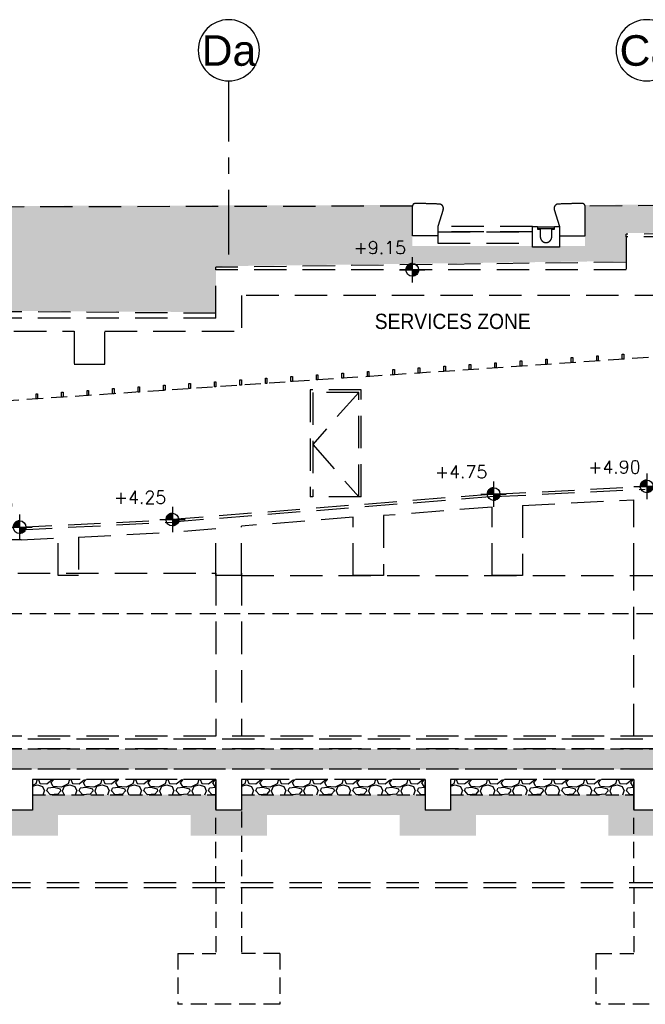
# Model space of a CAD drawing. Header units: millimetres. Extents: x 113048 to 489828, y -130780 to 23393.
# Tile 87 of 98: x 430789 to 443064, y -69226 to -49904. Entities that reach past the tile are written whole.
import ezdxf

# ---------------------------------------------------------------- set-up
doc = ezdxf.new("R2010")
doc.units = ezdxf.units.MM
doc.header["$LTSCALE"] = 100
for name, pattern in [('DASHDOT', [1, 0.5, -0.25, 0, -0.25]), ('Grid Line', [22.225, 12.7, -3.175, 3.175, -3.175]), ('Hidden', [9.525, 6.35, -3.175]), ('HIDDEN2', [4.7625, 3.175, -1.5875])]:
    doc.linetypes.add(name, pattern=pattern)
for name, color, linetype in [('+C-160', 160, 'Hidden'), ('DLN020__', 6, 'DASHDOT'), ('LEVEL', 7, 'Continuous')]:
    doc.layers.add(name, color=color, linetype=linetype)
doc.styles.add('romans', font='romans.shx')
doc.styles.add('SWISS MD BT', font='swiss.ttf')

# ---------------------------------------------------------------- blocks, each defined once
blk = doc.blocks.new('SECTION B-B_OLD')
at = {"layer": '+C-160'}
h = blk.add_hatch(dxfattribs=at)
h.set_pattern_fill('EARTH', color=256, scale=80, angle=45)
h.set_pattern_definition([(45, (-62666165.2, 1166790508.9), (3e-09, 718.42048969), [508, -508]), (45, (-62666299.9, 1166790643.6), (3e-09, 718.42048969), [508, -508]), (45, (-62666434.6, 1166790778.3), (3e-09, 718.42048969), [508, -508]), (135, (-62666434.6, 1166790868.1), (-718.42048969, 3e-09), [508, -508]), (135, (-62666299.9, 1166791002.8), (-718.42048969, 3e-09), [508, -508]), (135, (-62666165.2, 1166791137.53), (-718.42048969, 3e-09), [508, -508])])
h.paths.add_polyline_path([(164825, -54314), (169975, -54264), (169975, -55485), (195725, -55642), (195725, -54742), (203775, -54639), (203775, -54092), (211425, -53995), (211426, -53782), (211676, -53479), (202966, -53541), (202966, -54344), (199580, -54344), (199580, -53541), (188487, -53566), (188487, -53961), (188093, -53942), (188093, -54344), (187562, -54344), (187343, -54143), (181136, -54143), (180917, -54344), (179886, -54344), (179886, -53946), (170355, -53474), (151105, -53464), (133760, -53972), (128004, -54235), (128528, -55642), (141869, -55642), (141859, -54314), (143749, -54264), (145629, -54314), (145629, -55642), (164826, -55485)])
h = blk.add_hatch(dxfattribs=at)
h.set_pattern_fill('AR-SAND', color=256, scale=2, angle=-0.3502)
h.set_pattern_definition([(168.5, (30725.495, -64063.53), (-71.773542, -66.631913), [0, -77.216, 0, -86.36, 0, -82.55]), (138.5, (30725.5, -64063.53), (-167.18172, -26.20401), [0, -41.656, 0, -69.596, 0, -26.67]), (98.5, (30766.49, -64110.68), (-104.00447, 119.20533), [0, -25.4, 0, -91.44, 0, -119.38]), (88.5, (30766.49, -64110.68), (-133.837, 86.00171), [0, -12.7, 0, -59.944, 0, -68.58])])
h.paths.add_polyline_path([(215726, -64614), (131075, -64614), (131075, -64214), (215726, -64214)])
h = blk.add_hatch(dxfattribs=at)
h.set_pattern_fill('GRAVEL', color=256, scale=25)
h.set_pattern_definition([(228.01279, (211879.717, 4174), (-5080, -5715), [85.4304, -8457.621]), (184.96974, (211822.567, 4110.5), (7619.999997, 635.000036), [146.601, -14513.512]), (132.51045, (211676.517, 4097.8), (6350.000003, -6984.999998), [103.3704, -10233.6807]), (267.27369, (211428.867, 3939.05), (635.000001, 12700), [133.501, -13216.6094]), (292.833654, (211422.517, 3805.7), (-3175, 7620), [130.9084, -12959.952]), (357.27369, (211473.317, 3685.05), (-12700, 635.000001), [133.501, -13216.6094]), (37.69424, (211606.667, 3678.7), (-8255, -6350.0000004), [176.5484, -17478.279]), (72.25533, (211746.367, 3786.65), (4445.000001, 13970), [166.68, -16501.314]), (121.429566, (211797.167, 3945.4), (-5080.000001, 8255), [133.9532, -13261.3864]), (175.23636, (211727.32, 4059.7), (6985, -635), [152.9283, -7493.484]), (222.397438, (211574.917, 4072.4), (-7620, -6985), [197.7695, -19579.193]), (138.814075, (212057.52, 3932.7), (-4445, 3810), [67.501, -6682.6415]), (171.469234, (212006.717, 3977.15), (8255, -1269.999999), [128.4205, -12713.6597]), (225, (211879.7, 3996.2), (-2e-09, -635), [89.8023, -808.2233]), (203.19859, (211835.27, 4072.4), (3175, 1270), [48.3603, -4787.6556]), (291.80141, (211790.82, 4053.35), (-635, 1905), [68.3914, -3351.188]), (30.96376, (211816.22, 3989.85), (1905, 1270), [111.08, -3591.5745]), (161.56505, (211911.47, 4047), (1270, -635), [80.322, -1927.7245]), (16.38954, (211422.517, 4053.35), (6350, 1905), [112.522, -11139.7067]), (70.346176, (211530.467, 4085.1), (-2540, -6985), [94.3997, -9345.554]), (293.19859, (211911.47, 4174), (-1270, 3175), [96.72, -4739.296]), (343.61046, (211949.567, 4085.1), (-6350, 1905), [112.522, -11139.7067]), (339.44395, (211422.52, 3659.65), (-3175, 1270), [108.509, -5316.9336]), (294.77514, (211524.117, 3621.55), (-3175.000004, 6984.999998), [90.918, -9000.8983]), (66.80141, (211917.82, 3539), (1270, 3175), [96.72, -4739.296]), (17.354025, (211955.917, 3627.9), (-8255, -2540), [106.4457, -10538.094]), (69.44395, (211606.67, 3539), (-1270, -3175), [54.2544, -5371.188]), (101.30993, (211879.72, 3539), (-635, 2540), [32.3786, -3205.499]), (165.96376, (211873.37, 3570.75), (1905, -635), [130.9084, -2487.2636]), (186.009006, (211746.367, 3602.5), (6350, 635), [121.3167, -12010.341]), (303.69007, (211816.22, 3932.7), (-635, 1270), [91.581, -2197.944]), (353.157227, (211867.017, 3856.5), (10795, -1269.9999995), [159.889, -15829.0023]), (60.9454, (212025.77, 3837.45), (-2540, -4445), [65.377, -6472.348]), (90, (212057.5, 3894.6), (-635, 635), [38.1, -596.9]), (120.25644, (211733.667, 3621.55), (2540, -4445), [88.2167, -8733.485]), (48.01279, (211689.217, 3697.75), (5080, 5715), [170.8607, -8372.1905]), (360, (211803.5, 3824.75), (635, 635), [165.1, -469.9]), (325.304846, (211968.617, 3824.75), (6350.000002, -4444.999997), [100.4024, -9939.829]), (254.0546, (212051.17, 3767.6), (-635, -2540), [92.4573, -4530.4125]), (207.645975, (212025.767, 3678.7), (-12065, -6349.999999), [150.5363, -14903.116]), (175.42608, (211892.417, 3608.85), (-8255, 635), [159.2574, -15766.4616])])
h.paths.add_polyline_path([(192125, -65114), (195725, -65114), (195725, -64814), (192125, -64814)])
h = blk.add_hatch(dxfattribs=at)
h.set_pattern_fill('GRAVEL', color=256, scale=25)
h.set_pattern_definition([(228.01279, (215979.717, 4174), (-5080, -5715), [85.4304, -8457.621]), (184.96974, (215922.567, 4110.5), (7619.999997, 635.000036), [146.601, -14513.512]), (132.51045, (215776.517, 4097.8), (6350.000003, -6984.999998), [103.3704, -10233.6807]), (267.27369, (215528.867, 3939.05), (635.000001, 12700), [133.501, -13216.6094]), (292.833654, (215522.517, 3805.7), (-3175, 7620), [130.9084, -12959.952]), (357.27369, (215573.317, 3685.05), (-12700, 635.000001), [133.501, -13216.6094]), (37.69424, (215706.667, 3678.7), (-8255, -6350.0000004), [176.5484, -17478.279]), (72.25533, (215846.367, 3786.65), (4445.000001, 13970), [166.68, -16501.314]), (121.429566, (215897.167, 3945.4), (-5080.000001, 8255), [133.9532, -13261.3864]), (175.23636, (215827.32, 4059.7), (6985, -635), [152.9283, -7493.484]), (222.397438, (215674.917, 4072.4), (-7620, -6985), [197.7695, -19579.193]), (138.814075, (216157.52, 3932.7), (-4445, 3810), [67.501, -6682.6415]), (171.469234, (216106.717, 3977.15), (8255, -1269.999999), [128.4205, -12713.6597]), (225, (215979.7, 3996.2), (-2e-09, -635), [89.8023, -808.2233]), (203.19859, (215935.27, 4072.4), (3175, 1270), [48.3603, -4787.6556]), (291.80141, (215890.82, 4053.35), (-635, 1905), [68.3914, -3351.188]), (30.96376, (215916.22, 3989.85), (1905, 1270), [111.08, -3591.5745]), (161.56505, (216011.47, 4047), (1270, -635), [80.322, -1927.7245]), (16.38954, (215522.517, 4053.35), (6350, 1905), [112.522, -11139.7067]), (70.346176, (215630.467, 4085.1), (-2540, -6985), [94.3997, -9345.554]), (293.19859, (216011.47, 4174), (-1270, 3175), [96.72, -4739.296]), (343.61046, (216049.567, 4085.1), (-6350, 1905), [112.522, -11139.7067]), (339.44395, (215522.52, 3659.65), (-3175, 1270), [108.509, -5316.9336]), (294.77514, (215624.117, 3621.55), (-3175.000004, 6984.999998), [90.918, -9000.8983]), (66.80141, (216017.82, 3539), (1270, 3175), [96.72, -4739.296]), (17.354025, (216055.917, 3627.9), (-8255, -2540), [106.4457, -10538.094]), (69.44395, (215706.67, 3539), (-1270, -3175), [54.2544, -5371.188]), (101.30993, (215979.72, 3539), (-635, 2540), [32.3786, -3205.499]), (165.96376, (215973.37, 3570.75), (1905, -635), [130.9084, -2487.2636]), (186.009006, (215846.367, 3602.5), (6350, 635), [121.3167, -12010.341]), (303.69007, (215916.22, 3932.7), (-635, 1270), [91.581, -2197.944]), (353.157227, (215967.017, 3856.5), (10795, -1269.9999995), [159.889, -15829.0023]), (60.9454, (216125.77, 3837.45), (-2540, -4445), [65.377, -6472.348]), (90, (216157.5, 3894.6), (-635, 635), [38.1, -596.9]), (120.25644, (215833.667, 3621.55), (2540, -4445), [88.2167, -8733.485]), (48.01279, (215789.217, 3697.75), (5080, 5715), [170.8607, -8372.1905]), (360, (215903.5, 3824.75), (635, 635), [165.1, -469.9]), (325.304846, (216068.617, 3824.75), (6350.000002, -4444.999997), [100.4024, -9939.829]), (254.0546, (216151.17, 3767.6), (-635, -2540), [92.4573, -4530.4125]), (207.645975, (216125.767, 3678.7), (-12065, -6349.999999), [150.5363, -14903.116]), (175.42608, (215992.417, 3608.85), (-8255, 635), [159.2574, -15766.4616])])
h.paths.add_polyline_path([(196225, -65114), (199826, -65114), (199826, -64814), (196225, -64814)])
h = blk.add_hatch(dxfattribs=at)
h.set_pattern_fill('GRAVEL', color=256, scale=25)
h.set_pattern_definition([(228.01279, (220079.725, 4174), (-5080, -5715), [85.4304, -8457.621]), (184.96974, (220022.575, 4110.5), (7619.999997, 635.000036), [146.601, -14513.512]), (132.51045, (219876.525, 4097.8), (6350.000003, -6984.999998), [103.3704, -10233.6807]), (267.27369, (219628.875, 3939.05), (635.000001, 12700), [133.501, -13216.6094]), (292.833654, (219622.525, 3805.7), (-3175, 7620), [130.9084, -12959.952]), (357.27369, (219673.325, 3685.05), (-12700, 635.000001), [133.501, -13216.6094]), (37.69424, (219806.675, 3678.7), (-8255, -6350.0000004), [176.5484, -17478.279]), (72.25533, (219946.375, 3786.65), (4445.000001, 13970), [166.68, -16501.314]), (121.429566, (219997.175, 3945.4), (-5080.000001, 8255), [133.9532, -13261.3864]), (175.23636, (219927.325, 4059.7), (6985, -635), [152.9283, -7493.484]), (222.397438, (219774.925, 4072.4), (-7620, -6985), [197.7695, -19579.193]), (138.814075, (220257.525, 3932.7), (-4445, 3810), [67.501, -6682.6415]), (171.469234, (220206.725, 3977.15), (8255, -1269.999999), [128.4205, -12713.6597]), (225, (220079.73, 3996.2), (-2e-09, -635), [89.8023, -808.2233]), (203.19859, (220035.275, 4072.4), (3175, 1270), [48.3603, -4787.6556]), (291.80141, (219990.83, 4053.35), (-635, 1905), [68.3914, -3351.188]), (30.96376, (220016.23, 3989.85), (1905, 1270), [111.08, -3591.5745]), (161.56505, (220111.48, 4047), (1270, -635), [80.322, -1927.7245]), (16.38954, (219622.525, 4053.35), (6350, 1905), [112.522, -11139.7067]), (70.346176, (219730.475, 4085.1), (-2540, -6985), [94.3997, -9345.554]), (293.19859, (220111.475, 4174), (-1270, 3175), [96.72, -4739.296]), (343.61046, (220149.575, 4085.1), (-6350, 1905), [112.522, -11139.7067]), (339.44395, (219622.525, 3659.65), (-3175, 1270), [108.509, -5316.9336]), (294.77514, (219724.125, 3621.55), (-3175.000004, 6984.999998), [90.918, -9000.8983]), (66.80141, (220117.825, 3539), (1270, 3175), [96.72, -4739.296]), (17.354025, (220155.925, 3627.9), (-8255, -2540), [106.4457, -10538.094]), (69.44395, (219806.675, 3539), (-1270, -3175), [54.2544, -5371.188]), (101.30993, (220079.73, 3539), (-635, 2540), [32.3786, -3205.499]), (165.96376, (220073.38, 3570.75), (1905, -635), [130.9084, -2487.2636]), (186.009006, (219946.375, 3602.5), (6350, 635), [121.3167, -12010.341]), (303.69007, (220016.23, 3932.7), (-635, 1270), [91.581, -2197.944]), (353.157227, (220067.025, 3856.5), (10795, -1269.9999995), [159.889, -15829.0023]), (60.9454, (220225.775, 3837.45), (-2540, -4445), [65.377, -6472.348]), (90, (220257.5, 3894.6), (-635, 635), [38.1, -596.9]), (120.25644, (219933.675, 3621.55), (2540, -4445), [88.2167, -8733.485]), (48.01279, (219889.225, 3697.75), (5080, 5715), [170.8607, -8372.1905]), (360, (220003.5, 3824.75), (635, 635), [165.1, -469.9]), (325.304846, (220168.625, 3824.75), (6350.000002, -4444.999997), [100.4024, -9939.829]), (254.0546, (220251.175, 3767.6), (-635, -2540), [92.4573, -4530.4125]), (207.645975, (220225.775, 3678.7), (-12065, -6349.999999), [150.5363, -14903.116]), (175.42608, (220092.425, 3608.85), (-8255, 635), [159.2574, -15766.4616])])
h.paths.add_polyline_path([(200326, -65114), (203925, -65114), (203925, -64814), (200326, -64814)])
h = blk.add_hatch(dxfattribs=at)
h.set_pattern_fill('EARTH', color=256, scale=80, angle=-86.3502)
h.set_pattern_definition([(45, (30725.5, -49340.97), (-4e-07, 718.4205), [508, -508]), (45, (30590.8, -49206.27), (-4e-07, 718.4205), [508, -508]), (45, (30456.1, -49071.56), (-4e-07, 718.4205), [508, -508]), (135, (30456.1, -48981.76), (-718.4205, -4e-07), [508, -508]), (135, (30590.8, -48847.06), (-718.4205, -4e-07), [508, -508]), (135, (30725.5, -48712.35), (-718.4205, -4e-07), [508, -508])])
h.paths.add_polyline_path([(216876, -65414), (216076, -65414), (216076, -65114), (212275, -65114), (212275, -65414), (211075, -65414), (211075, -65114), (208175, -65114), (208175, -65414), (207675, -65414), (207675, -65114), (204425, -65114), (204425, -65414), (203925, -65414), (203925, -65114), (200326, -65114), (200326, -65414), (199826, -65414), (199826, -65114), (196225, -65114), (196225, -65414), (195725, -65414), (195725, -65114), (192125, -65114), (192125, -65414), (191625, -65414), (191625, -65114), (188025, -65114), (188025, -65414), (187525, -65414), (187525, -65114), (183926, -65114), (183926, -65414), (183426, -65414), (183426, -65114), (179825, -65114), (179825, -65414), (179326, -65414), (179326, -65114), (175076, -65114), (175076, -65414), (174576, -65414), (174576, -65114), (170326, -65114), (170326, -65414), (169826, -65414), (169826, -65114), (166226, -65114), (166226, -65414), (165726, -65414), (165726, -65114), (162125, -65114), (162125, -65414), (161625, -65414), (161625, -65114), (157375, -65114), (157375, -65414), (156875, -65414), (156875, -65114), (152625, -65114), (152625, -65414), (152125, -65414), (152125, -65114), (148876, -65114), (148876, -65414), (148376, -65414), (148376, -65114), (145475, -65114), (145475, -65414), (144275, -65414), (144275, -65114), (141026, -65114), (141026, -65414), (140526, -65414), (140526, -65114), (137075, -65114), (137075, -65414), (136275, -65414), (136275, -65114), (130725, -65114), (130725, -65414), (129925, -65414), (129925, -65914), (131225, -65914), (131225, -65514), (135775, -65514), (135775, -65914), (137575, -65914), (137575, -65514), (140026, -65514), (140026, -65914), (141526, -65914), (141526, -65514), (143775, -65514), (143775, -65914), (145975, -65914), (145975, -65514), (147876, -65514), (147876, -65914), (149376, -65914), (149376, -65514), (151625, -65514), (151625, -65914), (153125, -65914), (153125, -65514), (156375, -65514), (156375, -65914), (157875, -65914), (157875, -65514), (161125, -65514), (161125, -65914), (162625, -65914), (162625, -65514), (165226, -65514), (165226, -65914), (166726, -65914), (166726, -65514), (169326, -65514), (169326, -65914), (170826, -65914), (170826, -65514), (174076, -65514), (174076, -65914), (175576, -65914), (175576, -65514), (178825, -65514), (178825, -65914), (180325, -65914), (180325, -65514), (182926, -65514), (182926, -65914), (184426, -65914), (184426, -65514), (187025, -65514), (187025, -65914), (188525, -65914), (188525, -65514), (191125, -65514), (191125, -65914), (192625, -65914), (192625, -65514), (195225, -65514), (195225, -65914), (196725, -65914), (196725, -65514), (199326, -65514), (199326, -65914), (200826, -65914), (200826, -65514), (203425, -65514), (203425, -65914), (204925, -65914), (204925, -65514), (207175, -65514), (207175, -65914), (208675, -65914), (208675, -65514), (210575, -65514), (210575, -65914), (212775, -65914), (212775, -65514), (215626, -65514), (215626, -65914), (216876, -65914)])
for p, q in [((211425, -54017, 0), (203775, -54114)), ((203775, -54164), (203775, -54114)), ((211425, -54164), (203775, -54164)), ((203775, -54164), (203775, -54813)), ((203775, -54660), (195725, -54763)), ((195725, -54813), (195725, -54763)), ((203775, -54813), (195725, -54813)), ((195725, -55764), (195725, -54813)), ((204575, -55313), (196225, -55313)), ((196225, -55313), (196225, -56014)), ((195725, -55664), (169975, -55485, 0)), ((195725, -55764), (129925, -55764)), ((190809, -56014), (192942, -56014)), ((192942, -56014), (192942, -56664)), ((193542, -56014), (196225, -56014)), ((193542, -56664), (193542, -56014)), ((192942, -56664), (193542, -56664)), ((192942, -56664), (193542, -56664)), ((198575, -57167, 0), (197575, -57167, 0)), ((197575, -57167, 0), (197575, -59267, 0)), ((198575, -59264, 0), (198575, -57167, 0)), ((198525, -57217, 0), (197625, -57217, 0)), ((197625, -57217, 0), (197625, -59264, 0)), ((198525, -59267, 0), (198525, -57217, 0)), ((201171, -59214, 0), (204147, -59064, 0)), ((201173, -59263, 0), (204148, -59114, 0)), ((204147, -59064, 0), (210544, -59064, 0)), ((201171, -59214, 0), (194871, -59714, 0)), ((201176, -59263, 0), (194876, -59763, 0)), ((198575, -59267, 0), (197575, -59267, 0)), ((201142, -59467, 0), (199009, -59636, 0)), ((201142, -60814), (201142, -59467)), ((201742, -59435, 0), (203925, -59325, 0)), ((201742, -59435), (201742, -60814)), ((203925, -60814), (203925, -59325, 0)), ((198419, -59669, 0), (196225, -59843, 0)), ((198419, -60814, 0), (198419, -59669, 0)), ((199009, -59636), (199009, -60814)), ((191871, -59864, 0), (194871, -59714, 0)), ((191873, -59913, 0), (194873, -59763, 0)), ((195725, -59896, 0), (194892, -59963, 0)), ((195725, -60814), (195725, -59896)), ((196225, -60814), (196225, -59843)), ((191904, -60112, 0), (192625, -60076, 0)), ((192625, -60814, 0), (192625, -60076, 0)), ((193026, -60056, 0), (194883, -59963, 0)), ((193026, -60056, 0), (193026, -60814, 0)), ((191904, -60112, 0), (190525, -60114)), ((188025, -60764), (195725, -60764)), ((193026, -60814, 0), (192625, -60814, 0)), ((193026, -60814, 0), (192625, -60814, 0)), ((195725, -60764), (195725, -63964)), ((196225, -60814), (195725, -60814)), ((196225, -60764), (196225, -63964)), ((196225, -60814), (203925, -60814)), ((199009, -60814), (198419, -60814)), ((199009, -60814), (198419, -60814)), ((201742, -60814), (201142, -60814)), ((203925, -63964), (203925, -60764)), ((203925, -60814), (204425, -60814)), ((215726, -63964, 0), (131075, -63964, 0)), ((131075, -64014), (215726, -64014, 0)), ((215726, -64214, 0), (131075, -64214, 0)), ((215726, -64614, 0), (131075, -64614, 0)), ((195725, -64814), (192125, -64814)), ((192125, -64814), (192125, -65414)), ((195725, -64814), (195725, -65414)), ((199826, -64814), (196225, -64814)), ((196225, -64814), (196225, -65414)), ((199826, -64814), (199826, -65414)), ((203925, -64814), (200326, -64814)), ((200326, -64814), (200326, -65414)), ((203925, -64814), (203925, -65414)), ((192125, -65414), (191625, -65414)), ((196225, -65414), (195725, -65414)), ((200326, -65414), (199826, -65414)), ((204425, -65414), (203925, -65414)), ((171449, -66834), (217854, -66834)), ((171449, -66934), (217854, -66934))]:
    blk.add_line(p, q, dxfattribs=at)
at = {"layer": '+C-160', "linetype": 'HIDDEN2'}
for p, q in [((204210, -56534, 0), (190710, -57448, 0)), ((215726, -61564), (138406, -61564))]:
    blk.add_line(p, q, dxfattribs=at)
at = {"layer": '+C-160', "linetype": 'Hidden'}
for p, q in [((198525, -57217, 0), (197625, -58240, 0)), ((197625, -58240, 0), (198525, -59267, 0))]:
    blk.add_line(p, q, dxfattribs=at)
at = {"layer": '+C-160', "linetype": 'Hidden', "ltscale": 0.5}
for p, q in [((195725, -66834), (195725, -64964)), ((196225, -64964), (196225, -66834)), ((203925, -66834), (203925, -64964)), ((195725, -66934), (195725, -68226)), ((196225, -66934), (196225, -68226)), ((203925, -66934), (203925, -68226)), ((194975, -68226), (194975, -69226)), ((194975, -68226), (195725, -68226)), ((196975, -68226), (196225, -68226)), ((196975, -68226), (196975, -69226)), ((203175, -68226), (203175, -69226)), ((203175, -68226), (203925, -68226)), ((196975, -69226), (194975, -69226)), ((205175, -69226), (203175, -69226))]:
    blk.add_line(p, q, dxfattribs=at)
at = {"layer": '+C-160'}
blk.add_lwpolyline([(199580, -53562, -0.412774), (199630, -53512, -0.01362), (200111, -53523, -0.488726), (200183, -53626), (200080, -53964), (200080, -54119), (200080, -54143), (199580, -54143)], format="xyb", close=True, dxfattribs=at)
at = {"layer": '+C-160', "elevation": 0}
blk.add_lwpolyline([(202966, -53562, 0.412774), (202917, -53512, 0.01362), (202436, -53523, 0.488726), (202363, -53626), (202466, -53964), (202466, -54119), (202466, -54143), (202966, -54143)], format="xyb", close=True, dxfattribs=at)
for points in [[(216075, -53466), (202966, -53562)], [(199580, -53562), (188486, -53587)]]:
    blk.add_lwpolyline(points, dxfattribs=at)
at = {"layer": '+C-160'}
for points, elevation in [([(200080, -54064), (201935, -54064), (201935, -53964), (200080, -53964)], 1), ([(201935, -54064), (200080, -54064), (200080, -54289), (201935, -54289)], 1), ([(202040, -53969), (202361, -53969), (202361, -54009), (202040, -54009)], 1), ([(201725, -56601), (201725, -56701), (201695, -56701), (201695, -56601)], 0), ([(202225, -56567), (202225, -56667), (202195, -56667), (202195, -56567)], 0), ([(202725, -56533), (202725, -56633), (202695, -56633), (202695, -56533)], 0), ([(203225, -56499), (203225, -56599), (203195, -56599), (203195, -56499)], 0), ([(203725, -56465), (203725, -56565), (203695, -56565), (203695, -56465)], 0), ([(198725, -56805), (198725, -56905), (198695, -56905), (198695, -56805)], 0), ([(199225, -56771), (199225, -56871), (199195, -56871), (199195, -56771)], 0), ([(199725, -56737), (199725, -56837), (199695, -56837), (199695, -56737)], 0), ([(200225, -56703), (200225, -56803), (200195, -56803), (200195, -56703)], 0), ([(200725, -56669), (200725, -56769), (200695, -56769), (200695, -56669)], 0), ([(201225, -56635), (201225, -56735), (201195, -56735), (201195, -56635)], 0), ([(196225, -56974), (196225, -57074), (196195, -57074), (196195, -56974)], 0), ([(196725, -56940), (196725, -57040), (196695, -57040), (196695, -56940)], 0), ([(197225, -56906), (197225, -57006), (197195, -57006), (197195, -56906)], 0), ([(197725, -56872), (197725, -56972), (197695, -56972), (197695, -56872)], 0), ([(198225, -56839), (198225, -56939), (198195, -56939), (198195, -56839)], 0), ([(193225, -57178), (193225, -57278), (193195, -57278), (193195, -57178)], 0), ([(193725, -57144), (193725, -57244), (193695, -57244), (193695, -57144)], 0), ([(194225, -57110), (194225, -57210), (194195, -57210), (194195, -57110)], 0), ([(194725, -57076), (194725, -57176), (194695, -57176), (194695, -57076)], 0), ([(195225, -57042), (195225, -57142), (195195, -57142), (195195, -57042)], 0), ([(195725, -57008), (195725, -57108), (195695, -57108), (195695, -57008)], 0), ([(192225, -57246), (192225, -57346), (192195, -57346), (192195, -57246)], 0), ([(192725, -57212), (192725, -57312), (192695, -57312), (192695, -57212)], 0)]:
    blk.add_lwpolyline(points, close=True, dxfattribs=dict(at, elevation=elevation))
at = {"layer": '+C-160', "elevation": 1}
blk.add_lwpolyline([(202313, -54014), (202366, -54014), (202366, -53964), (202466, -53964), (202466, -54366), (201935, -54366), (201935, -53964), (202035, -53964), (202035, -54014), (202088, -54014), (202088, -54164, 1), (202313, -54164), (202313, -54014)], format="xyb", dxfattribs=at)
at = {"layer": '+C-160', "linetype": 'Hidden', "ltscale": 0.4}
for points in [[(215726, -64614), (131075, -64614), (131075, -64214), (215726, -64214)], [(192125, -65114), (195725, -65114), (195725, -64814), (192125, -64814)], [(196225, -65114), (199826, -65114), (199826, -64814), (196225, -64814)], [(200326, -65114), (203925, -65114), (203925, -64814), (200326, -64814)]]:
    blk.add_lwpolyline(points, close=True, dxfattribs=at)
blk = doc.blocks.new('Grid - Bubble - 4mm-251209-Black Box Lvl _0_00_G_F- Kahlen')
at = {"layer": 'DLN020__', "linetype": 'Continuous'}
blk.add_circle((0, 0), 4, dxfattribs=at)
blk = doc.blocks.new('*X4')
at = {"color": 0}
for p, q in [((45956, 42700), (46156, 42700)), ((45956, 42694), (46156, 42694)), ((45957, 42688), (46156, 42688)), ((45957, 42681), (46156, 42681)), ((45958, 42675), (46156, 42675)), ((45959, 42669), (46156, 42669)), ((45960, 42662), (46156, 42662)), ((45962, 42656), (46156, 42656)), ((45964, 42650), (46156, 42650)), ((45965, 42644), (46156, 42644)), ((45968, 42638), (46156, 42638)), ((45970, 42631), (46156, 42631)), ((45973, 42625), (46156, 42625)), ((45975, 42619), (46156, 42619)), ((45978, 42612), (46156, 42612)), ((45982, 42606), (46156, 42606)), ((45986, 42600), (46156, 42600)), ((45990, 42594), (46156, 42594)), ((45994, 42588), (46156, 42588)), ((45999, 42581), (46156, 42581)), ((46004, 42575), (46156, 42575)), ((46009, 42569), (46156, 42569)), ((46015, 42562), (46156, 42562)), ((46022, 42556), (46156, 42556)), ((46029, 42550), (46156, 42550)), ((46037, 42544), (46156, 42544)), ((46047, 42538), (46156, 42538)), ((46057, 42531), (46156, 42531)), ((46069, 42525), (46156, 42525)), ((46083, 42519), (46156, 42519)), ((46102, 42512), (46156, 42512)), ((46133, 42506), (46156, 42506))]:
    blk.add_line(p, q, dxfattribs=at)
blk = doc.blocks.new('*X3')
at = {"color": 0}
for p, q in [((46156, 42900), (46200, 42900)), ((46156, 42894), (46222, 42894)), ((46156, 42888), (46238, 42888)), ((46156, 42881), (46250, 42881)), ((46156, 42875), (46261, 42875)), ((46156, 42869), (46271, 42869)), ((46156, 42862), (46279, 42862)), ((46156, 42856), (46287, 42856)), ((46156, 42850), (46294, 42850)), ((46156, 42844), (46300, 42844)), ((46156, 42838), (46306, 42838)), ((46156, 42831), (46311, 42831)), ((46156, 42825), (46316, 42825)), ((46156, 42819), (46320, 42819)), ((46156, 42812), (46324, 42812)), ((46156, 42806), (46328, 42806)), ((46156, 42800), (46332, 42800)), ((46156, 42794), (46335, 42794)), ((46156, 42788), (46338, 42788)), ((46156, 42781), (46341, 42781)), ((46156, 42775), (46343, 42775)), ((46156, 42769), (46345, 42769)), ((46156, 42762), (46347, 42762)), ((46156, 42756), (46349, 42756)), ((46156, 42750), (46351, 42750)), ((46156, 42744), (46352, 42744)), ((46156, 42738), (46353, 42738)), ((46156, 42731), (46354, 42731)), ((46156, 42725), (46355, 42725)), ((46156, 42719), (46355, 42719)), ((46156, 42712), (46356, 42712)), ((46156, 42706), (46356, 42706))]:
    blk.add_line(p, q, dxfattribs=at)
blk = doc.blocks.new('ELFIN')
at = {"layer": 'LEVEL'}
for p, q in [((0, 0.5), (0, 0)), ((0, 0), (-0.5, 0)), ((0, 0), (0, -0.5)), ((0.5, 0), (0, 0))]:
    blk.add_line(p, q, dxfattribs=at)
for start, end in [(90, 180), (180, 270), (0, 90), (270, 0)]:
    blk.add_arc((0, 0), 0.25, start, end, dxfattribs=at)
at = {"layer": 'LEVEL', "xscale": 0.00125, "yscale": 0.00125, "zscale": 0.00125}
for name in ['*X3', '*X4']:
    blk.add_blockref(name, (-57.695, -53.381), dxfattribs=at)
at = {"layer": 'LEVEL', "style": 'romans'}
blk.add_attdef('ELFIN', (0.254, 0.347), '', height=0.5, dxfattribs=at)
blk = doc.blocks.new('SECTION B-B_TEXT_OLD')
at = {"layer": '+C-160', "linetype": 'Grid Line'}
blk.add_line((195975.5, -54514.6), (195975.5, -51103.5), dxfattribs=at)
at = {"layer": '+C-160', "xscale": -150, "yscale": 149.9999999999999, "zscale": 149.9999999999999, "rotation": 180}
for p in [(195975.5, -50503.5), (204175.5, -50503.5)]:
    blk.add_blockref('Grid - Bubble - 4mm-251209-Black Box Lvl _0_00_G_F- Kahlen', p, dxfattribs=at)
at = {"layer": '+C-160'}
ref = blk.add_blockref('ELFIN', (199575.5, -54812.7), dxfattribs=dict(at, xscale=-499.9999999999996, yscale=499.9999999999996, zscale=499.9999999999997, rotation=359.9999999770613))
ref.add_attrib('ELFIN', '+9.15', (198425.2, -54501.2), dxfattribs={"height": 250, "style": 'romans'})
ref = blk.add_blockref('ELFIN', (201170.8, -59213.5, 0), dxfattribs=dict(at, xscale=-499.9999999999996, yscale=499.9999999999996, zscale=499.9999999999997, rotation=359.9999999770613))
ref.add_attrib('ELFIN', '+4.75', (200020.5, -58902, 0), dxfattribs={"height": 250, "style": 'romans'})
ref = blk.add_blockref('ELFIN', (204175.5, -59062.1, 0), dxfattribs=dict(at, xscale=-499.9999999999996, yscale=499.9999999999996, zscale=499.9999999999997, rotation=359.9999999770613))
ref.add_attrib('ELFIN', '+4.90', (203028.3, -58807.6, 0), dxfattribs={"height": 250, "style": 'romans'})
ref = blk.add_blockref('ELFIN', (191870.8, -59862.7, 0), dxfattribs=dict(at, xscale=-499.9999999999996, yscale=499.9999999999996, zscale=499.9999999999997, rotation=359.9999999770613))
ref.add_attrib('ELFIN', '+4.10', (190720.6, -59551.1, 0), dxfattribs={"height": 250, "style": 'romans'})
ref = blk.add_blockref('ELFIN', (194870.8, -59713.5, 0), dxfattribs=dict(at, xscale=-499.9999999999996, yscale=499.9999999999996, zscale=499.9999999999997, rotation=359.9999999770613))
ref.add_attrib('ELFIN', '+4.25', (193720.6, -59402, 0), dxfattribs={"height": 250, "style": 'romans'})
at = {"layer": '+C-160', "style": 'SWISS MD BT', "width": 0.9}
blk.add_text('SERVICES ZONE', height=300, dxfattribs=at).set_placement((198839.9, -55973.3, 0))
at = {"layer": '+C-160', "char_height": 600, "width": 1209.6, "attachment_point": 2, "line_spacing_factor": 1.00667}
for s, insert in [('{\\fSwis721 BT|b0|i0|c0|p34;Da}', (195979.7, -50207.8)), ('{\\fSwis721 BT|b0|i0|c0|p34;Ca}', (204179.7, -50207.8))]:
    blk.add_mtext(s, dxfattribs=dict(at, insert=insert))

msp = doc.modelspace()

# ---------------------------------------------------------------- block references
at = {"layer": '+C-160'}
msp.add_blockref('SECTION B-B_OLD', (238915.8, 0), dxfattribs=at)
at = {"layer": 'Defpoints'}
msp.add_blockref('SECTION B-B_TEXT_OLD', (238915.8, 0), dxfattribs=at)

doc.saveas('drawing.dxf')
